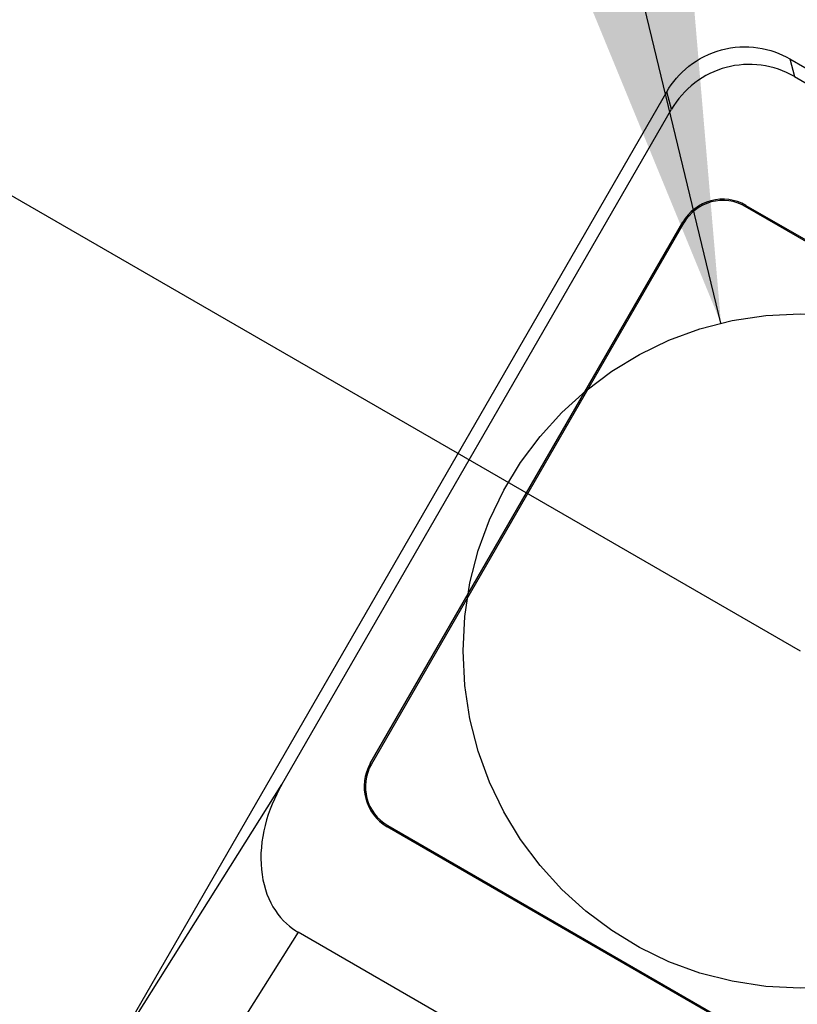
# Model space of a CAD drawing. Header units: millimetres. Extents: x 19 to 819, y 19 to 629.
# Tile 9 of 16: x 166 to 183, y 210 to 232. Entities that reach past the tile are written whole.
import ezdxf

# ---------------------------------------------------------------- set-up
doc = ezdxf.new("R2010")
doc.units = ezdxf.units.MM
doc.header["$LTSCALE"] = 3
doc.linetypes.add('SLD-Center', pattern=[19.05, 15.24, -1.27, 1.27, -1.27])
doc.linetypes.add('SLD-Solid', pattern=[0])
doc.layers.add('CENTER', color=40, linetype='SLD-Center')
doc.layers.add('DIMENSIONS', color=140, linetype='SLD-Solid', lineweight=25)
doc.styles.add('SLDTEXTSTYLE0', font='TXT', dxfattribs={"width": 0.7})
doc.dimstyles.new('SLDDIMSTYLE3', dxfattribs={"dimtxt": 6.474023, "dimasz": 9.906, "dimexe": 0, "dimexo": 0.0625, "dimgap": 1.618506, "dimtad": 0, "dimtih": 1, "dimtoh": 1, "dimrnd": 1e-09, "dimzin": 4, "dimdsep": 46, "dimtxsty": 'SLDTEXTSTYLE0', "dimsah": 1, "dimcen": 0, "dimadec": 0, "dimazin": 1, "dimtfac": 1, "dimtofl": 0, "dimtmove": 0, "dimatfit": 3, "dimfxl": 0, "dimfrac": 2, "dimtolj": 1, "dimtzin": 12, "dimarcsym": 0})

# ---------------------------------------------------------------- blocks, each defined once
blk = doc.blocks.new('_D_6')
at = {"layer": 'DIMENSIONS'}
for p, q in [((160.016, 192.162), (133.187, 162.273)), ((87.63, 171.675), (85.456, 171.675)), ((85.456, 171.675), (85.456, 161.385)), ((106.868, 171.675), (109.042, 171.675)), ((109.042, 171.675), (109.042, 161.385)), ((133.187, 162.273), (116.518, 162.273)), ((85.456, 161.385), (87.63, 161.385)), ((109.042, 161.385), (106.868, 161.385))]:
    blk.add_line(p, q, dxfattribs=at)
blk.add_solid([(160.016, 192.162), (152.265, 185.809), (154.533, 183.773)], dxfattribs=at)
at = {"layer": 'DIMENSIONS', "char_height": 6.35, "attachment_point": 1, "style": 'SLDTEXTSTYLE0'}
for s, insert in [('%%c', (82.743, 181.31)), ('70.0', (92.518, 181.31)), ('2.76', (87.63, 169.571)), ('B.C.', (88.306, 157.832))]:
    blk.add_mtext(s, dxfattribs=dict(at, insert=insert))
blk = doc.blocks.new('_D_7')
at = {"layer": 'DIMENSIONS'}
for p, q in [((116.504, 307.688), (114.33, 307.688)), ((114.33, 307.688), (114.33, 297.399)), ((135.742, 307.688), (137.916, 307.688)), ((137.916, 307.688), (137.916, 297.399)), ((114.33, 297.399), (116.504, 297.399)), ((137.916, 297.399), (135.742, 297.399)), ((165.264, 293.142), (148.042, 293.142)), ((181.632, 225.498), (165.264, 293.142))]:
    blk.add_line(p, q, dxfattribs=at)
blk.add_solid([(181.632, 225.498), (180.783, 235.485), (177.821, 234.768)], dxfattribs=at)
at = {"layer": 'DIMENSIONS', "char_height": 6.35, "attachment_point": 1, "style": 'SLDTEXTSTYLE0'}
for s, insert in [('%%c', (111.616, 317.323)), ('15.0', (121.391, 317.323)), ('0.59', (116.504, 305.585)), ('WIRING', (108.966, 293.846)), ('CUTOUT', (108.413, 283.557))]:
    blk.add_mtext(s, dxfattribs=dict(at, insert=insert))

msp = doc.modelspace()

# ---------------------------------------------------------------- linework, layer by layer
for p, q in [((183.160509, 231.37648), (208.340316, 216.838911)), ((183.160509, 231.37648), (183.26532, 230.985318)), ((183.26532, 230.985318), (207.949155, 216.7341)), ((167.827214, 208.815998), (180.430122, 230.644875)), ((180.534934, 230.253713), (180.430122, 230.644875)), ((171.863614, 215.234547), (180.534934, 230.253713)), ((182.174388, 228.093332), (182.188352, 228.117518)), ((205.557074, 214.593332), (182.174388, 228.093332)), ((182.188352, 228.117518), (205.571038, 214.617518)), ((173.834176, 215.703517), (180.784176, 227.74127)), ((180.808363, 227.727306), (180.784176, 227.74127)), ((180.808363, 227.727306), (173.858363, 215.689553)), ((173.858363, 215.689553), (173.834176, 215.703517)), ((167.827214, 208.815998), (171.863614, 215.234547)), ((174.224388, 214.323528), (174.210424, 214.299341)), ((197.59311, 200.799341), (174.210424, 214.299341)), ((174.224388, 214.323528), (197.607074, 200.823528)), ((172.226384, 211.955239), (168.189984, 205.536691)), ((196.988091, 197.659061), (172.226384, 211.955239))]:
    msp.add_line(p, q)
msp.add_circle((183.395541, 218.20843), 50)
for centre, radius, start, end in [((181.674388, 227.227306), 1.027928, 60, 150), ((181.674388, 227.227306), 1, 60, 150), ((174.724388, 215.189553), 1.027928, 150, 240), ((174.724388, 215.189553), 1, 150, 240)]:
    msp.add_arc(centre, radius, start, end)
for points, knots in [([(180.430122, 230.644875), (180.547973, 230.848999), (180.712257, 231.047688), (181.126985, 231.376488), (181.377238, 231.504951), (181.910245, 231.64777), (182.191202, 231.661643), (182.714766, 231.584258), (182.956385, 231.494331), (183.160509, 231.37648)], [0, 0, 0, 0, 0.25, 0.25, 0.5, 0.5, 0.75, 0.75, 1, 1, 1, 1]), ([(183.26532, 230.985318), (183.044406, 231.112863), (182.789468, 231.201508), (182.263907, 231.270767), (181.994801, 231.251181), (181.748553, 231.185199)], [0, 0, 0, 0, 0.5, 0.5, 1, 1, 1, 1]), ([(181.748553, 231.185199), (181.502305, 231.119217), (181.259459, 231.001626), (180.838939, 230.678865), (180.662479, 230.474628), (180.534934, 230.253713)], [0, 0, 0, 0, 0.5, 0.5, 1, 1, 1, 1]), ([(171.863614, 215.234547), (171.707378, 214.963938), (171.575544, 214.654163), (171.411735, 214.004158), (171.381117, 213.6652), (171.442033, 213.037072), (171.533388, 212.749747), (171.805381, 212.284223), (171.984533, 212.106093), (172.178864, 211.983885)], [0, 0, 0, 0, 0.25, 0.25, 0.5, 0.5, 0.75, 0.75, 1, 1, 1, 1])]:
    msp.add_open_spline(points, degree=3, knots=knots)
msp.add_open_spline([(172.178864, 211.983885), (172.19452, 211.97404), (172.210362, 211.964489), (172.226384, 211.955239)], degree=3)
at = {"layer": 'CENTER'}
msp.add_line((153.084651, 235.70843), (183.395541, 218.20843), dxfattribs=at)
at = {"layer": 'CENTER', "linetype": 'SLD-Center'}
for radius in [35, 7.5]:
    msp.add_circle((183.395541, 218.20843), radius, dxfattribs=at)

# ---------------------------------------------------------------- dimensions: what is measured, and where the dimension line sits
at = {"layer": 'DIMENSIONS'}
for p1, p2, text, picture, middle in [((185.159437, 210.918802), (181.631644, 225.498057), '<>\\PWIRING\\PCUTOUT', '_D_7', (126.122858, 296.487706)), ((206.775009, 244.254552), (160.016073, 192.162307), '<>\\PB.C.', '_D_6', (97.249319, 165.618725))]:
    dim = msp.add_diameter_dim_2p(p1=p1, p2=p2, text=text, dimstyle='SLDDIMSTYLE3', dxfattribs=at)
    dim.commit()
    dim.dimension.update_dxf_attribs({"geometry": picture, "text_midpoint": middle, "dimtype": 163})

doc.saveas('drawing.dxf')
